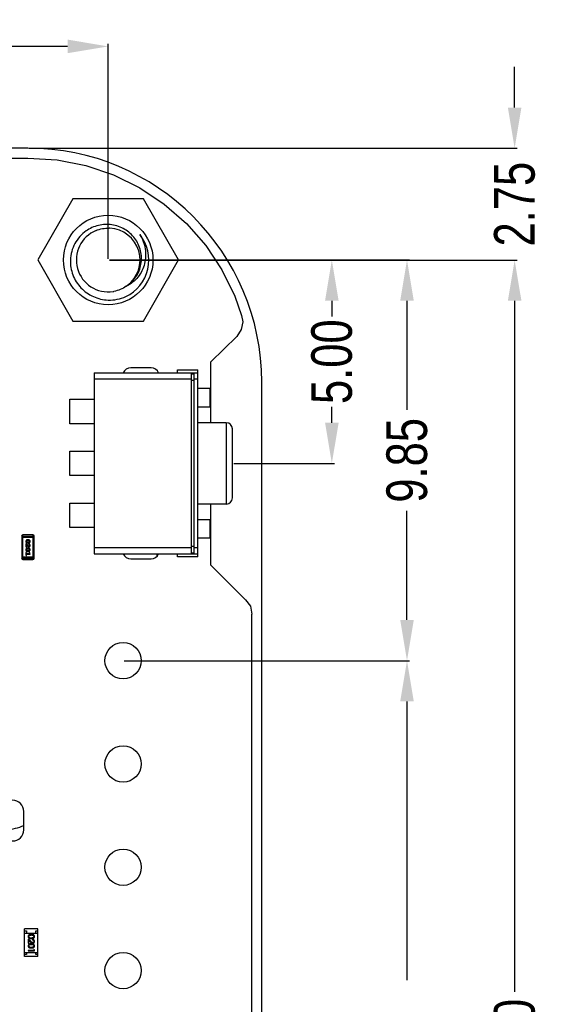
# Model space of a CAD drawing. Header units: inches. Extents: x -16 to 86, y -28 to 28.
# Tile 35 of 35: x 73 to 86, y -1 to 23. Entities that reach past the tile are written whole.
import ezdxf

# ---------------------------------------------------------------- set-up
doc = ezdxf.new("R2010")
doc.units = ezdxf.units.IN
doc.header["$LTSCALE"] = 1.21
doc.header["$MEASUREMENT"] = 0
doc.header["$PDMODE"] = 3
doc.header["$PDSIZE"] = 0.3125
doc.layers.get('0').update_dxf_attribs({"linetype": 'CONTINUOUS'})
doc.layers.get('Defpoints').update_dxf_attribs({"linetype": 'CONTINUOUS'})
doc.layers.add('Dim', color=3, linetype='CONTINUOUS', lineweight=25)
doc.styles.get("Standard").update_dxf_attribs({"font": 'txt', "width": 0.8})
doc.dimstyles.get("Standard").update_dxf_attribs({"dimtxt": 0.15625, "dimasz": 0.1875, "dimexe": 0.125, "dimexo": 0.0625, "dimgap": 0.09, "dimtad": 0, "dimtih": 1, "dimtoh": 1, "dimzin": 4, "dimdsep": 46, "dimtxsty": 'STANDARD', "dimblk": '_FILLED', "dimblk1": '_FILLED', "dimblk2": '_FILLED', "dimcen": 0.09, "dimazin": 1, "dimtp": 0.01, "dimtm": 0.01, "dimtfac": 1, "dimtofl": 0, "dimtmove": 0, "dimatfit": 3, "dimldrblk": '_FILLED', "dimfxl": 1, "dimtolj": 1, "dimtzin": 4, "dimarcsym": 0})

# ---------------------------------------------------------------- blocks, each defined once
blk = doc.blocks.new('_FILLED')
at = {"color": 0, "linetype": 'ByBlock'}
blk.add_solid([(0, 0), (-1, 0.167), (-1, -0.167)], dxfattribs=at)
blk = doc.blocks.new('*D56')
at = {"layer": 'Defpoints', "color": 0}
for p in [(75.083, 22.168), (58.083, 16.915), (75.083, 16.915)]:
    blk.add_point(p, dxfattribs=at)
at = {"layer": 'Dim', "color": 0, "lineweight": -2}
for p, q in [((58.083, 16.947), (58.083, 22.231)), ((59.083, 22.168), (65.205, 22.168)), ((74.083, 22.168), (67.962, 22.168)), ((75.083, 16.947), (75.083, 22.231))]:
    blk.add_line(p, q, dxfattribs=at)
at = {"layer": 'Dim', "color": 0, "lineweight": -2, "rotation": 180}
blk.add_blockref('_FILLED', (58.083, 22.168), dxfattribs=at)
at = {"layer": 'Dim', "color": 0, "lineweight": -2}
blk.add_blockref('_FILLED', (75.083, 22.168), dxfattribs=at)
at = {"layer": 'Dim', "color": 0, "insert": (66.583, 22.168), "char_height": 1, "attachment_point": 5}
blk.add_mtext('\\A1;17.00', dxfattribs=at)
blk = doc.blocks.new('*D58')
at = {"layer": 'Defpoints', "color": 0}
for p in [(75.083, 16.915), (75.083, -22.085), (85.078, -22.085)]:
    blk.add_point(p, dxfattribs=at)
at = {"layer": 'Dim', "color": 0, "lineweight": -2}
for p, q in [((75.115, 16.915), (85.14, 16.915)), ((85.078, 15.915), (85.078, -1.073)), ((85.078, -21.085), (85.078, -4.096)), ((75.115, -22.085), (85.14, -22.085))]:
    blk.add_line(p, q, dxfattribs=at)
for p, rotation in [((85.078, 16.915), 90), ((85.078, -22.085), 270)]:
    blk.add_blockref('_FILLED', p, dxfattribs=dict(at, rotation=rotation))
at = {"layer": 'Dim', "color": 0, "insert": (85.078, -2.585), "char_height": 1, "attachment_point": 5, "rotation": 90}
blk.add_mtext('\\A1;39.00', dxfattribs=at)
blk = doc.blocks.new('*D61')
at = {"layer": 'Defpoints', "color": 0}
for p in [(75.448, 7.067), (82.431, 7.067), (75.448, -18.333)]:
    blk.add_point(p, dxfattribs=at)
at = {"layer": 'Dim', "color": 0, "lineweight": -2}
for p, q in [((75.479, 7.067), (82.493, 7.067)), ((82.431, 6.067), (82.431, -0.788)), ((82.431, -17.333), (82.431, -10.478)), ((75.479, -18.333), (82.493, -18.333))]:
    blk.add_line(p, q, dxfattribs=at)
for p, rotation in [((82.431, 7.067), 90), ((82.431, -18.333), 270)]:
    blk.add_blockref('_FILLED', p, dxfattribs=dict(at, rotation=rotation))
at = {"layer": 'Dim', "color": 0, "insert": (82.431, -5.633), "char_height": 1, "attachment_point": 5, "rotation": 90}
blk.add_mtext('\\A1;25.40(=2.54*10)', dxfattribs=at)
blk = doc.blocks.new('*D63')
at = {"layer": 'Defpoints', "color": 0}
for p in [(73.108, 19.665), (80.983, 16.915), (85.078, 16.915)]:
    blk.add_point(p, dxfattribs=at)
at = {"layer": 'Dim', "color": 0, "lineweight": -2}
for p, q in [((85.078, 20.665), (85.078, 21.665)), ((73.14, 19.665), (85.14, 19.665)), ((81.014, 16.915), (85.14, 16.915)), ((85.078, 15.915), (85.078, 14.915))]:
    blk.add_line(p, q, dxfattribs=at)
for p, rotation in [((85.078, 19.665), 270), ((85.078, 16.915), 90)]:
    blk.add_blockref('_FILLED', p, dxfattribs=dict(at, rotation=rotation))
at = {"layer": 'Dim', "color": 0, "insert": (85.078, 18.29), "char_height": 1, "attachment_point": 5, "rotation": 90}
blk.add_mtext('\\A1;2.75', dxfattribs=at)
blk = doc.blocks.new('*D65')
at = {"layer": 'Defpoints', "color": 0}
for p in [(75.083, 16.917), (80.583, 16.917), (78.138, 11.917)]:
    blk.add_point(p, dxfattribs=at)
at = {"layer": 'Dim', "color": 0, "lineweight": -2}
for p, q in [((75.114, 16.917), (80.646, 16.917)), ((80.583, 15.917), (80.583, 15.529)), ((80.583, 12.917), (80.583, 13.306)), ((78.169, 11.917), (80.646, 11.917))]:
    blk.add_line(p, q, dxfattribs=at)
for p, rotation in [((80.583, 16.917), 90), ((80.583, 11.917), 270)]:
    blk.add_blockref('_FILLED', p, dxfattribs=dict(at, rotation=rotation))
at = {"layer": 'Dim', "color": 0, "insert": (80.583, 14.417), "char_height": 1, "attachment_point": 5, "rotation": 90}
blk.add_mtext('\\A1;5.00', dxfattribs=at)
blk = doc.blocks.new('*D66')
at = {"layer": 'Defpoints', "color": 0}
for p in [(75.083, 16.917), (78.986, 7.067), (82.431, 7.067)]:
    blk.add_point(p, dxfattribs=at)
at = {"layer": 'Dim', "color": 0, "lineweight": -2}
for p, q in [((75.114, 16.917), (82.493, 16.917)), ((82.431, 15.917), (82.431, 13.237)), ((82.431, 8.067), (82.431, 10.747)), ((79.017, 7.067), (82.493, 7.067))]:
    blk.add_line(p, q, dxfattribs=at)
for p, rotation in [((82.431, 16.917), 90), ((82.431, 7.067), 270)]:
    blk.add_blockref('_FILLED', p, dxfattribs=dict(at, rotation=rotation))
at = {"layer": 'Dim', "color": 0, "insert": (82.431, 11.992), "char_height": 1, "attachment_point": 5, "rotation": 90}
blk.add_mtext('\\A1;9.85', dxfattribs=at)

msp = doc.modelspace()

# ---------------------------------------------------------------- linework, layer by layer
at = {"color": 7, "linetype": 'Continuous'}
for p, q in [((73.108, 19.667), (71.054, 19.667)), ((71.054, 19.419), (73.108, 19.417)), ((73.827, 19.382), (74.535, 19.241)), ((74.535, 19.241), (75.217, 19.01)), ((75.217, 19.01), (75.864, 18.691)), ((75.864, 18.691), (76.463, 18.29)), ((74.217, 18.417), (73.351, 16.917)), ((75.949, 18.417), (74.217, 18.417)), ((76.815, 16.917), (75.949, 18.417)), ((76.463, 18.29), (77.005, 17.815)), ((77.005, 17.815), (77.481, 17.273)), ((77.481, 17.273), (77.881, 16.673)), ((73.351, 16.917), (74.217, 15.417)), ((75.949, 15.417), (76.815, 16.917)), ((77.881, 16.673), (78.2, 16.027)), ((78.2, 16.027), (78.363, 15.549)), ((78.363, 15.549), (78.393, 15.4)), ((74.217, 15.417), (75.949, 15.417)), ((78.393, 15.4), (78.354, 15.205)), ((78.244, 15.039), (77.608, 14.417)), ((78.354, 15.205), (78.244, 15.039)), ((77.608, 12.917), (77.608, 14.417)), ((78.858, -19.083), (78.858, 13.917)), ((77.608, 9.417), (77.608, 10.917)), ((77.608, 9.417), (78.462, 8.564)), ((78.462, 8.564), (78.579, 8.405)), ((78.579, 8.405), (78.618, 8.21)), ((78.608, -19.083), (78.618, 8.21))]:
    msp.add_line(p, q, dxfattribs=at)
at = {"color": 6, "linetype": 'Continuous'}
for p, q in [((73.108, 19.417), (73.827, 19.382)), ((74.738, 14.142), (74.738, 9.692)), ((74.738, 14.142), (77.288, 14.142)), ((76.138, 14.267), (75.638, 14.267)), ((76.788, 14.142), (76.788, 14.217)), ((76.788, 14.217), (77.288, 14.217)), ((77.134, 9.692), (77.134, 14.142)), ((77.188, 14.112), (77.134, 14.112)), ((77.188, 14.142), (77.188, 9.692)), ((77.288, 9.617), (77.288, 14.217)), ((74.738, 13.992), (77.134, 13.992)), ((77.134, 13.962), (77.188, 13.962)), ((77.188, 13.992), (77.288, 13.992)), ((77.588, 13.755), (77.288, 13.755)), ((77.588, 13.303), (77.588, 13.755)), ((74.138, 12.892), (74.138, 13.492)), ((74.138, 13.492), (74.738, 13.492)), ((77.588, 13.303), (77.288, 13.303)), ((74.738, 12.892), (74.138, 12.892)), ((77.988, 12.917), (77.288, 12.917)), ((77.988, 12.917), (77.988, 10.917)), ((78.138, 11.067), (78.138, 12.767)), ((74.138, 11.617), (74.138, 12.217)), ((74.138, 12.217), (74.738, 12.217)), ((74.738, 11.617), (74.138, 11.617)), ((74.138, 10.342), (74.138, 10.942)), ((74.138, 10.942), (74.738, 10.942)), ((77.988, 10.917), (77.288, 10.917)), ((77.588, 10.531), (77.288, 10.531)), ((77.588, 10.08), (77.588, 10.531)), ((74.738, 10.342), (74.138, 10.342)), ((72.956, 10.13), (72.956, 9.581)), ((72.956, 10.13), (73.261, 10.13)), ((72.956, 10.1), (73.261, 10.1)), ((72.986, 9.551), (72.986, 10.161)), ((73.23, 10.161), (72.986, 10.161)), ((73.059, 9.939), (73.059, 9.862)), ((73.078, 9.939), (73.059, 9.939)), ((73.075, 10), (73.08, 10.012)), ((73.081, 9.987), (73.075, 10)), ((73.123, 9.884), (73.078, 9.939)), ((73.08, 10.012), (73.103, 10.019)), ((73.103, 9.98), (73.081, 9.987)), ((73.12, 10.037), (73.102, 10.037)), ((73.102, 9.963), (73.12, 9.963)), ((73.12, 10.019), (73.103, 10.019)), ((73.103, 9.98), (73.12, 9.98)), ((73.12, 10.019), (73.142, 10.012)), ((73.142, 9.988), (73.12, 9.98)), ((73.135, 9.936), (73.127, 9.927)), ((73.127, 9.927), (73.134, 9.919)), ((73.142, 10.012), (73.147, 10)), ((73.147, 10), (73.142, 9.988)), ((73.23, 10.161), (73.23, 9.551)), ((73.261, 9.581), (73.261, 10.13)), ((77.588, 10.08), (77.288, 10.08)), ((73.059, 9.862), (73.067, 9.862)), ((73.059, 9.719), (73.059, 9.667)), ((73.075, 9.795), (73.08, 9.807)), ((73.081, 9.783), (73.075, 9.795)), ((73.077, 9.876), (73.077, 9.912)), ((73.077, 9.912), (73.104, 9.879)), ((73.08, 9.871), (73.077, 9.876)), ((73.077, 9.702), (73.077, 9.719)), ((73.142, 9.702), (73.077, 9.702)), ((73.077, 9.667), (73.077, 9.684)), ((73.077, 9.684), (73.165, 9.684)), ((73.08, 9.807), (73.103, 9.815)), ((73.103, 9.776), (73.081, 9.783)), ((73.12, 9.832), (73.102, 9.832)), ((73.102, 9.758), (73.12, 9.758)), ((73.12, 9.815), (73.103, 9.815)), ((73.103, 9.776), (73.12, 9.776)), ((73.12, 9.815), (73.142, 9.808)), ((73.142, 9.783), (73.12, 9.776)), ((73.133, 9.879), (73.123, 9.884)), ((73.134, 9.919), (73.142, 9.914)), ((73.146, 9.73), (73.136, 9.722)), ((73.136, 9.722), (73.137, 9.717)), ((73.137, 9.717), (73.142, 9.702)), ((73.142, 9.914), (73.147, 9.899)), ((73.142, 9.808), (73.147, 9.795)), ((73.147, 9.795), (73.142, 9.783)), ((73.165, 9.684), (73.155, 9.721)), ((77.134, 9.842), (74.738, 9.842)), ((74.738, 9.692), (77.288, 9.692)), ((76.278, 9.692), (76.278, 9.625)), ((76.788, 9.617), (76.788, 9.692)), ((77.188, 9.872), (77.134, 9.872)), ((77.134, 9.722), (77.188, 9.722)), ((77.288, 9.842), (77.188, 9.842)), ((73.261, 9.612), (72.956, 9.612)), ((73.261, 9.581), (72.956, 9.581)), ((72.986, 9.551), (73.23, 9.551)), ((75.638, 9.567), (76.138, 9.567)), ((77.288, 9.617), (76.788, 9.617)), ((73.008, 2.91), (73.008, 3.36)), ((73.353, 0.472), (73.023, 0.472)), ((73.023, -0.208), (73.023, 0.472)), ((73.023, 0.422), (73.073, 0.422)), ((73.023, 0.372), (73.353, 0.372)), ((73.073, 0.422), (73.073, 0.372)), ((73.193, 0.248), (73.156, 0.254)), ((73.303, 0.422), (73.353, 0.422)), ((73.303, 0.372), (73.303, 0.422)), ((73.353, -0.208), (73.353, 0.472)), ((73.118, 0.221), (73.118, 0.119)), ((73.18, 0.163), (73.118, 0.221)), ((73.118, 0.119), (73.134, 0.119)), ((73.134, 0.119), (73.134, 0.189)), ((73.134, 0.189), (73.174, 0.151)), ((73.193, 0.017), (73.156, 0.023)), ((73.222, 0.215), (73.222, 0.202)), ((73.023, -0.108), (73.353, -0.108)), ((73.073, -0.158), (73.023, -0.158)), ((73.353, -0.208), (73.023, -0.208)), ((73.073, -0.108), (73.073, -0.158)), ((73.253, -0.056), (73.118, -0.056)), ((73.118, -0.056), (73.118, -0.069)), ((73.118, -0.069), (73.268, -0.069)), ((73.253, -0.033), (73.253, -0.056)), ((73.268, -0.042), (73.253, -0.033)), ((73.268, -0.069), (73.268, -0.042)), ((73.303, -0.158), (73.303, -0.108)), ((73.353, -0.158), (73.303, -0.158))]:
    msp.add_line(p, q, dxfattribs=at)
at = {"color": 7, "linetype": 'Continuous'}
msp.add_circle((75.083, 16.917), 1.1, dxfattribs=at)
at = {"color": 6, "linetype": 'Continuous'}
for centre in [(75.448, 7.067), (75.448, 4.527), (75.448, 1.987), (75.448, -0.553)]:
    msp.add_circle(centre, 0.445, dxfattribs=at)
at = {"color": 7, "linetype": 'Continuous'}
for centre, radius, start, end in [((73.108, 13.917), 5.75, 0, 90), ((75.083, 16.92), 0.781, 86.7552, 88.1892), ((75.083, 16.917), 0.783, 306.527, 86.7543), ((75.083, 16.917), 0.783, 112.3665, 278.8389), ((75.083, 16.917), 1, 295.7143, 38.5714), ((75.083, 16.915), 0.782, 278.8359, 280.2694)]:
    msp.add_arc(centre, radius, start, end, dxfattribs=at)
at = {"color": 6, "linetype": 'Continuous'}
for centre, radius, start, end in [((75.638, 14.067), 0.2, 90, 157.9888), ((76.138, 14.067), 0.2, 22.0468, 90), ((77.988, 12.767), 0.15, 0, 90), ((77.988, 11.067), 0.15, 270, 0), ((72.986, 10.13), 0.0305, 90, 180), ((73.23, 10.13), 0.0305, 0, 90), ((75.638, 9.767), 0.2, 202.1056, 270), ((76.138, 9.767), 0.2, 270, 337.93), ((72.986, 9.581), 0.0305, 180, 270), ((73.23, 9.581), 0.0305, 270, 0), ((72.733, 3.36), 0.275, 0, 180), ((72.733, 2.91), 0.275, 180, 0), ((72.583, 3.922), 1, 270, 295.386)]:
    msp.add_arc(centre, radius, start, end, dxfattribs=at)
at = {"color": 7, "linetype": 'Continuous'}
for points, knots in [([(75.526, 16.271), (75.574, 16.301), (75.662, 16.37), (75.77, 16.5), (75.849, 16.649), (75.895, 16.811), (75.907, 16.979), (75.884, 17.146), (75.829, 17.305), (75.742, 17.45), (75.629, 17.574), (75.493, 17.675), (75.341, 17.746), (75.177, 17.787), (75.009, 17.796), (74.842, 17.772), (74.683, 17.718), (74.585, 17.662), (74.54, 17.63)], [0, 0, 0, 0, 0.062483, 0.124965, 0.187453, 0.249942, 0.312434, 0.374929, 0.437427, 0.499926, 0.562428, 0.624933, 0.687439, 0.749947, 0.812458, 0.87497, 0.937484, 1, 1, 1, 1]), ([(74.785, 17.642), (74.836, 17.663), (74.942, 17.694), (75.053, 17.702), (75.108, 17.7)], [0, 0, 0, 0, 0.5, 1, 1, 1, 1]), ([(74.54, 17.63), (74.483, 17.59), (74.377, 17.496), (74.256, 17.323), (74.178, 17.127), (74.157, 16.987), (74.154, 16.917)], [0, 0, 0, 0, 0.249982, 0.499979, 0.749972, 1, 1, 1, 1]), ([(75.865, 17.541), (75.897, 17.488), (75.951, 17.376), (75.998, 17.196), (76.009, 17.01), (75.983, 16.826), (75.919, 16.651), (75.819, 16.494), (75.688, 16.363), (75.582, 16.297), (75.526, 16.271)], [0, 0, 0, 0, 0.125281, 0.250495, 0.375643, 0.500713, 0.625695, 0.750582, 0.875348, 1, 1, 1, 1]), ([(74.154, 16.917), (74.152, 16.855), (74.16, 16.729), (74.209, 16.547), (74.294, 16.378), (74.41, 16.229), (74.553, 16.105), (74.717, 16.012), (74.896, 15.952), (75.02, 15.935), (75.083, 15.933)], [0, 0, 0, 0, 0.124992, 0.249982, 0.374979, 0.499974, 0.624977, 0.749984, 0.874986, 1, 1, 1, 1]), ([(75.526, 16.271), (75.481, 16.24), (75.383, 16.187), (75.277, 16.156), (75.223, 16.146)], [0, 0, 0, 0, 0.499978, 1, 1, 1, 1]), ([(75.083, 15.933), (75.157, 15.931), (75.306, 15.942), (75.449, 15.987), (75.517, 16.016)], [0, 0, 0, 0, 0.499989, 1, 1, 1, 1])]:
    msp.add_open_spline(points, degree=3, knots=knots, dxfattribs=at)
at = {"color": 6, "linetype": 'Continuous'}
for points, knots in [([(73.102, 10.037), (73.101, 10.037), (73.099, 10.037), (73.096, 10.036), (73.093, 10.036), (73.09, 10.035), (73.087, 10.034), (73.084, 10.033), (73.081, 10.032), (73.078, 10.03), (73.075, 10.029), (73.073, 10.027), (73.07, 10.026), (73.068, 10.024), (73.066, 10.022), (73.065, 10.021), (73.063, 10.019), (73.062, 10.016), (73.06, 10.013), (73.059, 10.009), (73.058, 10.004), (73.058, 10.001), (73.058, 10)], [0, 0, 0, 0, 0.049886, 0.09882, 0.148132, 0.19689, 0.246038, 0.295176, 0.345305, 0.395692, 0.445312, 0.491875, 0.535813, 0.577009, 0.616081, 0.652689, 0.687585, 0.720206, 0.785062, 0.85223, 0.923759, 1, 1, 1, 1]), ([(73.058, 10), (73.058, 9.998), (73.058, 9.995), (73.059, 9.991), (73.06, 9.987), (73.061, 9.984), (73.063, 9.981), (73.066, 9.978), (73.069, 9.975), (73.072, 9.972), (73.076, 9.97), (73.079, 9.968), (73.083, 9.966), (73.087, 9.965), (73.091, 9.964), (73.095, 9.963), (73.098, 9.963), (73.101, 9.963), (73.102, 9.963)], [0, 0, 0, 0, 0.067217, 0.131051, 0.19272, 0.252824, 0.312745, 0.373449, 0.436041, 0.501494, 0.567761, 0.632087, 0.695096, 0.757109, 0.817993, 0.878657, 0.939311, 1, 1, 1, 1]), ([(73.165, 10), (73.165, 10.001), (73.165, 10.004), (73.164, 10.008), (73.163, 10.012), (73.161, 10.016), (73.159, 10.019), (73.157, 10.022), (73.154, 10.025), (73.15, 10.027), (73.147, 10.029), (73.143, 10.031), (73.139, 10.033), (73.136, 10.034), (73.132, 10.035), (73.128, 10.036), (73.124, 10.037), (73.121, 10.037), (73.12, 10.037)], [0, 0, 0, 0, 0.06692, 0.130834, 0.19258, 0.252759, 0.312631, 0.373411, 0.436359, 0.501894, 0.568244, 0.632472, 0.69556, 0.757163, 0.818592, 0.878885, 0.939235, 1, 1, 1, 1]), ([(73.12, 9.963), (73.121, 9.963), (73.123, 9.963), (73.127, 9.963), (73.13, 9.964), (73.133, 9.964), (73.136, 9.965), (73.139, 9.966), (73.142, 9.968), (73.145, 9.969), (73.147, 9.971), (73.15, 9.972), (73.152, 9.974), (73.154, 9.976), (73.156, 9.977), (73.158, 9.979), (73.159, 9.981), (73.161, 9.983), (73.162, 9.986), (73.164, 9.991), (73.165, 9.995), (73.165, 9.998), (73.165, 10)], [0, 0, 0, 0, 0.049855, 0.099516, 0.148482, 0.19758, 0.246804, 0.296268, 0.346517, 0.397047, 0.446826, 0.49336, 0.537801, 0.579207, 0.617974, 0.654833, 0.689171, 0.722088, 0.786392, 0.853518, 0.924186, 1, 1, 1, 1]), ([(73.165, 9.899), (73.165, 9.9), (73.165, 9.904), (73.164, 9.909), (73.162, 9.913), (73.16, 9.918), (73.158, 9.922), (73.155, 9.926), (73.152, 9.929), (73.148, 9.931), (73.145, 9.933), (73.141, 9.935), (73.138, 9.936), (73.136, 9.936), (73.135, 9.936)], [0, 0, 0, 0, 0.098286, 0.193983, 0.289056, 0.384352, 0.477435, 0.566197, 0.652355, 0.737986, 0.818188, 0.887401, 0.94802, 1, 1, 1, 1]), ([(73.102, 9.832), (73.101, 9.832), (73.099, 9.832), (73.096, 9.832), (73.093, 9.831), (73.09, 9.831), (73.087, 9.83), (73.084, 9.829), (73.081, 9.827), (73.078, 9.826), (73.075, 9.824), (73.073, 9.823), (73.07, 9.821), (73.068, 9.819), (73.066, 9.818), (73.065, 9.816), (73.063, 9.814), (73.062, 9.812), (73.06, 9.809), (73.059, 9.805), (73.058, 9.8), (73.058, 9.797), (73.058, 9.795)], [0, 0, 0, 0, 0.049886, 0.09882, 0.148132, 0.19689, 0.246038, 0.295176, 0.345305, 0.395692, 0.445312, 0.491875, 0.535813, 0.577009, 0.616081, 0.652689, 0.687585, 0.720206, 0.785062, 0.85223, 0.923759, 1, 1, 1, 1]), ([(73.058, 9.795), (73.058, 9.794), (73.058, 9.791), (73.059, 9.787), (73.06, 9.783), (73.061, 9.779), (73.063, 9.776), (73.066, 9.773), (73.069, 9.77), (73.072, 9.768), (73.076, 9.766), (73.079, 9.764), (73.083, 9.762), (73.087, 9.761), (73.091, 9.76), (73.095, 9.759), (73.098, 9.758), (73.101, 9.758), (73.102, 9.758)], [0, 0, 0, 0, 0.067217, 0.131051, 0.19272, 0.252824, 0.312745, 0.373449, 0.436041, 0.501494, 0.567761, 0.632087, 0.695096, 0.757109, 0.817993, 0.878657, 0.939311, 1, 1, 1, 1]), ([(73.068, 9.73), (73.067, 9.73), (73.066, 9.73), (73.065, 9.729), (73.063, 9.728), (73.062, 9.727), (73.061, 9.726), (73.06, 9.724), (73.059, 9.721), (73.059, 9.72), (73.059, 9.719)], [0, 0, 0, 0, 0.115051, 0.223278, 0.329269, 0.437893, 0.554681, 0.682591, 0.83103, 1, 1, 1, 1]), ([(73.067, 9.862), (73.068, 9.862), (73.07, 9.862), (73.073, 9.863), (73.075, 9.863), (73.077, 9.864), (73.078, 9.866), (73.079, 9.867), (73.08, 9.869), (73.08, 9.87), (73.08, 9.871)], [0, 0, 0, 0, 0.1844, 0.34094, 0.473574, 0.586824, 0.690029, 0.789175, 0.890445, 1, 1, 1, 1]), ([(73.077, 9.719), (73.077, 9.72), (73.077, 9.721), (73.076, 9.724), (73.075, 9.726), (73.074, 9.727), (73.073, 9.728), (73.071, 9.729), (73.07, 9.73), (73.069, 9.73), (73.068, 9.73)], [0, 0, 0, 0, 0.169102, 0.317658, 0.446239, 0.563118, 0.671828, 0.776546, 0.884858, 1, 1, 1, 1]), ([(73.104, 9.879), (73.104, 9.878), (73.106, 9.876), (73.108, 9.874), (73.11, 9.872), (73.112, 9.87), (73.114, 9.868), (73.116, 9.867), (73.118, 9.866), (73.12, 9.865), (73.122, 9.864), (73.125, 9.863), (73.129, 9.862), (73.131, 9.862), (73.132, 9.862)], [0, 0, 0, 0, 0.103002, 0.197728, 0.285279, 0.365235, 0.437224, 0.502446, 0.560545, 0.611446, 0.707576, 0.80349, 0.900532, 1, 1, 1, 1]), ([(73.165, 9.795), (73.165, 9.797), (73.165, 9.8), (73.164, 9.804), (73.163, 9.808), (73.161, 9.811), (73.159, 9.814), (73.157, 9.817), (73.154, 9.82), (73.15, 9.823), (73.147, 9.825), (73.143, 9.827), (73.139, 9.829), (73.136, 9.83), (73.132, 9.831), (73.128, 9.832), (73.124, 9.832), (73.121, 9.832), (73.12, 9.832)], [0, 0, 0, 0, 0.06692, 0.130834, 0.19258, 0.252759, 0.312631, 0.373411, 0.436359, 0.501894, 0.568244, 0.632472, 0.69556, 0.757163, 0.818592, 0.878885, 0.939235, 1, 1, 1, 1]), ([(73.12, 9.758), (73.121, 9.758), (73.123, 9.758), (73.127, 9.759), (73.13, 9.759), (73.133, 9.76), (73.136, 9.761), (73.139, 9.762), (73.142, 9.763), (73.145, 9.765), (73.147, 9.766), (73.15, 9.768), (73.152, 9.77), (73.154, 9.771), (73.156, 9.773), (73.158, 9.775), (73.159, 9.776), (73.161, 9.779), (73.162, 9.782), (73.164, 9.786), (73.165, 9.791), (73.165, 9.794), (73.165, 9.795)], [0, 0, 0, 0, 0.049855, 0.099516, 0.148482, 0.19758, 0.246804, 0.296268, 0.346517, 0.397047, 0.446826, 0.49336, 0.537801, 0.579207, 0.617974, 0.654833, 0.689171, 0.722088, 0.786392, 0.853518, 0.924186, 1, 1, 1, 1]), ([(73.132, 9.862), (73.133, 9.862), (73.135, 9.862), (73.139, 9.863), (73.142, 9.863), (73.145, 9.865), (73.147, 9.866), (73.15, 9.868), (73.153, 9.87), (73.155, 9.872), (73.157, 9.875), (73.159, 9.878), (73.161, 9.881), (73.162, 9.884), (73.163, 9.888), (73.164, 9.891), (73.165, 9.895), (73.165, 9.897), (73.165, 9.899)], [0, 0, 0, 0, 0.060981, 0.120256, 0.178148, 0.236115, 0.293993, 0.352864, 0.413358, 0.476056, 0.539296, 0.602396, 0.665116, 0.728325, 0.792919, 0.859317, 0.928302, 1, 1, 1, 1]), ([(73.147, 9.899), (73.147, 9.897), (73.147, 9.895), (73.146, 9.891), (73.145, 9.888), (73.143, 9.885), (73.141, 9.882), (73.138, 9.881), (73.136, 9.88), (73.134, 9.879), (73.133, 9.879)], [0, 0, 0, 0, 0.156344, 0.299348, 0.4327, 0.561, 0.682299, 0.791883, 0.89611, 1, 1, 1, 1]), ([(73.155, 9.721), (73.155, 9.722), (73.154, 9.723), (73.153, 9.725), (73.152, 9.727), (73.151, 9.728), (73.15, 9.729), (73.149, 9.73), (73.147, 9.73), (73.146, 9.73), (73.146, 9.73)], [0, 0, 0, 0, 0.187321, 0.344927, 0.475328, 0.579604, 0.674244, 0.773631, 0.882025, 1, 1, 1, 1]), ([(73.059, 9.667), (73.059, 9.666), (73.059, 9.664), (73.06, 9.662), (73.061, 9.66), (73.062, 9.659), (73.063, 9.657), (73.065, 9.657), (73.066, 9.656), (73.067, 9.656), (73.068, 9.656)], [0, 0, 0, 0, 0.169012, 0.317488, 0.445429, 0.560977, 0.67065, 0.776666, 0.88492, 1, 1, 1, 1]), ([(73.068, 9.656), (73.069, 9.656), (73.07, 9.656), (73.071, 9.657), (73.073, 9.657), (73.074, 9.659), (73.075, 9.66), (73.076, 9.662), (73.077, 9.664), (73.077, 9.666), (73.077, 9.667)], [0, 0, 0, 0, 0.11517, 0.223509, 0.328254, 0.438012, 0.553651, 0.682263, 0.830856, 1, 1, 1, 1]), ([(73.193, 0.336), (73.191, 0.336), (73.186, 0.336), (73.179, 0.336), (73.173, 0.336), (73.167, 0.335), (73.162, 0.334), (73.156, 0.333), (73.152, 0.332), (73.147, 0.33), (73.143, 0.328), (73.14, 0.327), (73.136, 0.325), (73.133, 0.322), (73.13, 0.32), (73.127, 0.318), (73.125, 0.315), (73.123, 0.312), (73.121, 0.309), (73.119, 0.306), (73.118, 0.303), (73.116, 0.3), (73.116, 0.297), (73.115, 0.293), (73.114, 0.29), (73.114, 0.287), (73.114, 0.286)], [0, 0, 0, 0, 0.068113, 0.132564, 0.193427, 0.250218, 0.303569, 0.353576, 0.400235, 0.443586, 0.484619, 0.524292, 0.56238, 0.599049, 0.63494, 0.669782, 0.704009, 0.737842, 0.771098, 0.803896, 0.836415, 0.868639, 0.900715, 0.933378, 0.966213, 1, 1, 1, 1]), ([(73.114, 0.286), (73.114, 0.285), (73.114, 0.283), (73.115, 0.279), (73.116, 0.276), (73.116, 0.272), (73.118, 0.269), (73.119, 0.266), (73.121, 0.263), (73.123, 0.26), (73.125, 0.257), (73.128, 0.254), (73.13, 0.252), (73.133, 0.249), (73.137, 0.247), (73.14, 0.245), (73.144, 0.243), (73.148, 0.241), (73.153, 0.24), (73.157, 0.238), (73.162, 0.237), (73.168, 0.236), (73.174, 0.235), (73.18, 0.235), (73.186, 0.235), (73.191, 0.235), (73.193, 0.235)], [0, 0, 0, 0, 0.033824, 0.067298, 0.10028, 0.133019, 0.165736, 0.198792, 0.232372, 0.266409, 0.301016, 0.336196, 0.371972, 0.408574, 0.446394, 0.485225, 0.525372, 0.567224, 0.611081, 0.65775, 0.70702, 0.759235, 0.814484, 0.873227, 0.934937, 1, 1, 1, 1]), ([(73.13, 0.286), (73.13, 0.287), (73.13, 0.291), (73.131, 0.296), (73.133, 0.3), (73.136, 0.304), (73.138, 0.307), (73.14, 0.309), (73.142, 0.311), (73.144, 0.313), (73.147, 0.314), (73.15, 0.316), (73.153, 0.317), (73.156, 0.318), (73.159, 0.32), (73.163, 0.32), (73.167, 0.321), (73.172, 0.322), (73.176, 0.322), (73.182, 0.323), (73.187, 0.323), (73.191, 0.323), (73.193, 0.323)], [0, 0, 0, 0, 0.060034, 0.120278, 0.182348, 0.247919, 0.281641, 0.315701, 0.350322, 0.385703, 0.421819, 0.459196, 0.497866, 0.538301, 0.58121, 0.628183, 0.679403, 0.734699, 0.794074, 0.858416, 0.927049, 1, 1, 1, 1]), ([(73.156, 0.254), (73.154, 0.254), (73.152, 0.255), (73.149, 0.256), (73.147, 0.258), (73.144, 0.259), (73.142, 0.261), (73.14, 0.263), (73.138, 0.265), (73.136, 0.268), (73.133, 0.271), (73.131, 0.276), (73.13, 0.281), (73.13, 0.284), (73.13, 0.286)], [0, 0, 0, 0, 0.075949, 0.148549, 0.218996, 0.286119, 0.351826, 0.416074, 0.478265, 0.540325, 0.660405, 0.774606, 0.887187, 1, 1, 1, 1]), ([(73.272, 0.286), (73.272, 0.287), (73.272, 0.29), (73.272, 0.293), (73.271, 0.297), (73.27, 0.3), (73.269, 0.303), (73.267, 0.306), (73.266, 0.309), (73.264, 0.312), (73.261, 0.315), (73.259, 0.318), (73.256, 0.32), (73.253, 0.323), (73.25, 0.325), (73.247, 0.327), (73.243, 0.329), (73.239, 0.33), (73.235, 0.332), (73.23, 0.333), (73.225, 0.334), (73.219, 0.335), (73.213, 0.336), (73.207, 0.336), (73.2, 0.336), (73.196, 0.336), (73.193, 0.336)], [0, 0, 0, 0, 0.033742, 0.066533, 0.099153, 0.13154, 0.164087, 0.196563, 0.229707, 0.263315, 0.297504, 0.331686, 0.366482, 0.4021, 0.438958, 0.476748, 0.515985, 0.556589, 0.599519, 0.645765, 0.695487, 0.748721, 0.805687, 0.866754, 0.931405, 1, 1, 1, 1]), ([(73.193, 0.323), (73.195, 0.323), (73.199, 0.323), (73.205, 0.323), (73.21, 0.322), (73.215, 0.322), (73.22, 0.321), (73.224, 0.32), (73.227, 0.32), (73.231, 0.318), (73.234, 0.317), (73.237, 0.316), (73.24, 0.314), (73.242, 0.313), (73.244, 0.311), (73.247, 0.309), (73.248, 0.307), (73.251, 0.304), (73.253, 0.3), (73.255, 0.296), (73.256, 0.291), (73.257, 0.287), (73.257, 0.286)], [0, 0, 0, 0, 0.073302, 0.142286, 0.206253, 0.266017, 0.321612, 0.372532, 0.419497, 0.462398, 0.502825, 0.541489, 0.579034, 0.615143, 0.650298, 0.684912, 0.718701, 0.752189, 0.817245, 0.879117, 0.939613, 1, 1, 1, 1]), ([(73.257, 0.286), (73.257, 0.284), (73.256, 0.281), (73.255, 0.276), (73.253, 0.271), (73.251, 0.268), (73.248, 0.265), (73.246, 0.263), (73.244, 0.261), (73.242, 0.259), (73.239, 0.257), (73.236, 0.256), (73.233, 0.254), (73.229, 0.253), (73.226, 0.252), (73.222, 0.251), (73.218, 0.25), (73.213, 0.249), (73.209, 0.249), (73.204, 0.248), (73.199, 0.248), (73.195, 0.248), (73.193, 0.248)], [0, 0, 0, 0, 0.059689, 0.119507, 0.181075, 0.246162, 0.279894, 0.314468, 0.350403, 0.387474, 0.426147, 0.466624, 0.508745, 0.553328, 0.600058, 0.649177, 0.700552, 0.754894, 0.811825, 0.871514, 0.934319, 1, 1, 1, 1]), ([(73.193, 0.235), (73.195, 0.235), (73.2, 0.235), (73.207, 0.235), (73.213, 0.235), (73.219, 0.236), (73.224, 0.237), (73.229, 0.238), (73.234, 0.24), (73.238, 0.241), (73.242, 0.243), (73.246, 0.245), (73.25, 0.247), (73.253, 0.249), (73.256, 0.252), (73.259, 0.254), (73.261, 0.257), (73.264, 0.26), (73.266, 0.263), (73.267, 0.266), (73.269, 0.269), (73.27, 0.272), (73.271, 0.276), (73.272, 0.279), (73.272, 0.283), (73.272, 0.285), (73.272, 0.286)], [0, 0, 0, 0, 0.065278, 0.127205, 0.186168, 0.241675, 0.294115, 0.343609, 0.390387, 0.434463, 0.476646, 0.517002, 0.555936, 0.593716, 0.630057, 0.665601, 0.700745, 0.734917, 0.768681, 0.802087, 0.834849, 0.867433, 0.900138, 0.932806, 0.966212, 1, 1, 1, 1]), ([(73.193, 0.106), (73.191, 0.106), (73.186, 0.106), (73.179, 0.105), (73.173, 0.105), (73.167, 0.104), (73.162, 0.103), (73.156, 0.102), (73.152, 0.101), (73.147, 0.099), (73.143, 0.098), (73.14, 0.096), (73.136, 0.094), (73.133, 0.092), (73.13, 0.089), (73.127, 0.087), (73.125, 0.084), (73.123, 0.081), (73.121, 0.078), (73.119, 0.075), (73.118, 0.072), (73.116, 0.069), (73.116, 0.066), (73.115, 0.062), (73.114, 0.059), (73.114, 0.057), (73.114, 0.056)], [0, 0, 0, 0, 0.068113, 0.132564, 0.193427, 0.250218, 0.303569, 0.353576, 0.400235, 0.443586, 0.484619, 0.524292, 0.56238, 0.599049, 0.63494, 0.669782, 0.704009, 0.737842, 0.771098, 0.803896, 0.836415, 0.868639, 0.900715, 0.933378, 0.966213, 1, 1, 1, 1]), ([(73.114, 0.056), (73.114, 0.054), (73.114, 0.052), (73.115, 0.048), (73.116, 0.045), (73.116, 0.042), (73.118, 0.038), (73.119, 0.035), (73.121, 0.032), (73.123, 0.029), (73.125, 0.026), (73.128, 0.023), (73.13, 0.021), (73.133, 0.018), (73.137, 0.016), (73.14, 0.014), (73.144, 0.012), (73.148, 0.01), (73.153, 0.009), (73.157, 0.008), (73.162, 0.006), (73.168, 0.005), (73.174, 0.005), (73.18, 0.004), (73.186, 0.004), (73.191, 0.004), (73.193, 0.004)], [0, 0, 0, 0, 0.033824, 0.067298, 0.10028, 0.133019, 0.165736, 0.198792, 0.232372, 0.266409, 0.301016, 0.336196, 0.371972, 0.408574, 0.446394, 0.485225, 0.525372, 0.567224, 0.611081, 0.65775, 0.70702, 0.759235, 0.814484, 0.873227, 0.934937, 1, 1, 1, 1]), ([(73.13, 0.055), (73.13, 0.057), (73.13, 0.06), (73.131, 0.065), (73.133, 0.07), (73.136, 0.073), (73.138, 0.076), (73.14, 0.078), (73.142, 0.08), (73.144, 0.082), (73.147, 0.084), (73.15, 0.085), (73.153, 0.086), (73.156, 0.088), (73.159, 0.089), (73.163, 0.09), (73.167, 0.09), (73.172, 0.091), (73.176, 0.092), (73.182, 0.092), (73.187, 0.092), (73.191, 0.092), (73.193, 0.092)], [0, 0, 0, 0, 0.060034, 0.120278, 0.182348, 0.247919, 0.281641, 0.315701, 0.350322, 0.385703, 0.421819, 0.459196, 0.497866, 0.538301, 0.58121, 0.628183, 0.679403, 0.734699, 0.794074, 0.858416, 0.927049, 1, 1, 1, 1]), ([(73.156, 0.023), (73.154, 0.023), (73.152, 0.024), (73.149, 0.025), (73.147, 0.027), (73.144, 0.028), (73.142, 0.03), (73.14, 0.032), (73.138, 0.034), (73.136, 0.037), (73.133, 0.041), (73.131, 0.045), (73.13, 0.05), (73.13, 0.053), (73.13, 0.055)], [0, 0, 0, 0, 0.075949, 0.148549, 0.218996, 0.286119, 0.351826, 0.416074, 0.478265, 0.540325, 0.660405, 0.774606, 0.887187, 1, 1, 1, 1]), ([(73.174, 0.151), (73.175, 0.15), (73.178, 0.147), (73.183, 0.143), (73.187, 0.14), (73.191, 0.136), (73.194, 0.134), (73.198, 0.131), (73.201, 0.129), (73.205, 0.127), (73.209, 0.124), (73.215, 0.123), (73.221, 0.121), (73.225, 0.121), (73.227, 0.121)], [0, 0, 0, 0, 0.09953, 0.192079, 0.277712, 0.357454, 0.429648, 0.495771, 0.555538, 0.608657, 0.707578, 0.804328, 0.901298, 1, 1, 1, 1]), ([(73.226, 0.135), (73.225, 0.135), (73.221, 0.135), (73.217, 0.136), (73.212, 0.137), (73.208, 0.139), (73.205, 0.141), (73.202, 0.143), (73.199, 0.146), (73.196, 0.148), (73.193, 0.151), (73.189, 0.155), (73.185, 0.159), (73.182, 0.161), (73.18, 0.163)], [0, 0, 0, 0, 0.088014, 0.174976, 0.2638, 0.355443, 0.406413, 0.465519, 0.533076, 0.609353, 0.693899, 0.787171, 0.889197, 1, 1, 1, 1]), ([(73.272, 0.056), (73.272, 0.057), (73.272, 0.059), (73.272, 0.062), (73.271, 0.066), (73.27, 0.069), (73.269, 0.072), (73.267, 0.075), (73.266, 0.079), (73.264, 0.081), (73.261, 0.084), (73.259, 0.087), (73.256, 0.089), (73.253, 0.092), (73.25, 0.094), (73.247, 0.096), (73.243, 0.098), (73.239, 0.099), (73.235, 0.101), (73.23, 0.102), (73.225, 0.103), (73.219, 0.104), (73.213, 0.105), (73.207, 0.105), (73.2, 0.106), (73.196, 0.106), (73.193, 0.106)], [0, 0, 0, 0, 0.033742, 0.066533, 0.099153, 0.13154, 0.164087, 0.196563, 0.229707, 0.263315, 0.297504, 0.331686, 0.366482, 0.4021, 0.438958, 0.476748, 0.515985, 0.556589, 0.599519, 0.645765, 0.695487, 0.748721, 0.805687, 0.866754, 0.931405, 1, 1, 1, 1]), ([(73.193, 0.092), (73.195, 0.092), (73.199, 0.092), (73.205, 0.092), (73.21, 0.092), (73.215, 0.091), (73.22, 0.09), (73.224, 0.09), (73.227, 0.089), (73.231, 0.088), (73.234, 0.086), (73.237, 0.085), (73.24, 0.084), (73.242, 0.082), (73.244, 0.08), (73.247, 0.078), (73.248, 0.076), (73.251, 0.073), (73.253, 0.07), (73.255, 0.065), (73.256, 0.06), (73.257, 0.057), (73.257, 0.055)], [0, 0, 0, 0, 0.073302, 0.142286, 0.206253, 0.266017, 0.321612, 0.372532, 0.419497, 0.462398, 0.502825, 0.541489, 0.579034, 0.615143, 0.650298, 0.684912, 0.718701, 0.752189, 0.817245, 0.879117, 0.939613, 1, 1, 1, 1]), ([(73.193, 0.004), (73.195, 0.004), (73.2, 0.004), (73.207, 0.004), (73.213, 0.005), (73.219, 0.005), (73.224, 0.006), (73.229, 0.008), (73.234, 0.009), (73.238, 0.011), (73.242, 0.012), (73.246, 0.014), (73.25, 0.016), (73.253, 0.019), (73.256, 0.021), (73.259, 0.024), (73.261, 0.026), (73.264, 0.029), (73.266, 0.032), (73.267, 0.035), (73.269, 0.038), (73.27, 0.042), (73.271, 0.045), (73.272, 0.048), (73.272, 0.052), (73.272, 0.054), (73.272, 0.056)], [0, 0, 0, 0, 0.065278, 0.127205, 0.186168, 0.241675, 0.294115, 0.343609, 0.390387, 0.434463, 0.476646, 0.517002, 0.555936, 0.593716, 0.630057, 0.665601, 0.700745, 0.734917, 0.768681, 0.802087, 0.834849, 0.867433, 0.900138, 0.932806, 0.966212, 1, 1, 1, 1]), ([(73.257, 0.055), (73.257, 0.053), (73.256, 0.05), (73.255, 0.045), (73.253, 0.041), (73.251, 0.037), (73.248, 0.034), (73.246, 0.032), (73.244, 0.03), (73.242, 0.028), (73.239, 0.027), (73.236, 0.025), (73.233, 0.024), (73.229, 0.022), (73.226, 0.021), (73.222, 0.02), (73.218, 0.019), (73.213, 0.018), (73.209, 0.018), (73.204, 0.017), (73.199, 0.017), (73.195, 0.017), (73.193, 0.017)], [0, 0, 0, 0, 0.059689, 0.119507, 0.181075, 0.246162, 0.279894, 0.314468, 0.350403, 0.387474, 0.426147, 0.466624, 0.508745, 0.553328, 0.600058, 0.649177, 0.700552, 0.754894, 0.811825, 0.871514, 0.934319, 1, 1, 1, 1]), ([(73.272, 0.166), (73.272, 0.168), (73.272, 0.171), (73.271, 0.176), (73.27, 0.181), (73.269, 0.185), (73.267, 0.189), (73.264, 0.193), (73.261, 0.197), (73.258, 0.201), (73.254, 0.204), (73.251, 0.207), (73.246, 0.209), (73.242, 0.211), (73.237, 0.213), (73.232, 0.214), (73.227, 0.215), (73.224, 0.215), (73.222, 0.215)], [0, 0, 0, 0, 0.06445, 0.126725, 0.187421, 0.247417, 0.306749, 0.366595, 0.427749, 0.490235, 0.553031, 0.614805, 0.676505, 0.738096, 0.801021, 0.864897, 0.931209, 1, 1, 1, 1]), ([(73.222, 0.202), (73.223, 0.202), (73.226, 0.201), (73.23, 0.201), (73.233, 0.2), (73.237, 0.199), (73.24, 0.197), (73.243, 0.195), (73.245, 0.193), (73.248, 0.191), (73.25, 0.189), (73.252, 0.186), (73.253, 0.183), (73.254, 0.18), (73.255, 0.177), (73.256, 0.174), (73.257, 0.171), (73.257, 0.168), (73.257, 0.167)], [0, 0, 0, 0, 0.073648, 0.143686, 0.210962, 0.275557, 0.338064, 0.399311, 0.4594, 0.51934, 0.579024, 0.637809, 0.695959, 0.754122, 0.813113, 0.873453, 0.935561, 1, 1, 1, 1]), ([(73.257, 0.167), (73.257, 0.166), (73.257, 0.164), (73.256, 0.161), (73.255, 0.157), (73.254, 0.154), (73.253, 0.152), (73.252, 0.149), (73.25, 0.146), (73.248, 0.144), (73.245, 0.142), (73.243, 0.14), (73.241, 0.138), (73.238, 0.137), (73.235, 0.136), (73.232, 0.135), (73.229, 0.135), (73.227, 0.135), (73.226, 0.135)], [0, 0, 0, 0, 0.068027, 0.133505, 0.19695, 0.26027, 0.322741, 0.384982, 0.448465, 0.513424, 0.578224, 0.640011, 0.700094, 0.760067, 0.819012, 0.877878, 0.938035, 1, 1, 1, 1]), ([(73.227, 0.121), (73.229, 0.121), (73.232, 0.121), (73.236, 0.122), (73.24, 0.123), (73.244, 0.124), (73.248, 0.126), (73.252, 0.128), (73.255, 0.131), (73.259, 0.134), (73.262, 0.137), (73.265, 0.14), (73.267, 0.144), (73.269, 0.148), (73.27, 0.152), (73.271, 0.157), (73.272, 0.161), (73.272, 0.165), (73.272, 0.166)], [0, 0, 0, 0, 0.06271, 0.123347, 0.183401, 0.242828, 0.302097, 0.36242, 0.423725, 0.487032, 0.550491, 0.612709, 0.674265, 0.73617, 0.799211, 0.863483, 0.930525, 1, 1, 1, 1])]:
    msp.add_open_spline(points, degree=3, knots=knots, dxfattribs=at)

# ---------------------------------------------------------------- dimensions: what is measured, and where the dimension line sits
at = {"layer": 'Dim'}
dim = msp.add_linear_dim(base=(75.083, 22.168), p1=(58.083, 16.915), p2=(75.083, 16.915), dimstyle='STANDARD', override={"dimscale": 0.5, "dimtxt": 2, "dimasz": 2, "dimtih": 0, "dimtoh": 0, "dimzin": 0, "dimcen": 0.198, "dimadec": 0, "dimazin": 0, "dimtp": 0, "dimtm": 0, "dimtdec": 4, "dimtzin": 0}, dxfattribs=at)
dim.commit()
dim.dimension.update_dxf_attribs({"geometry": '*D56', "text_midpoint": (66.583, 22.168)})
for base, p1, p2, override, picture, middle in [((85.078, 16.915), (73.108, 19.665), (80.983, 16.915), {"dimscale": 0.5, "dimtxt": 2, "dimasz": 2, "dimtih": 0, "dimtoh": 0, "dimzin": 0, "dimcen": 0.198, "dimadec": 0, "dimazin": 0, "dimtp": 0, "dimtm": 0, "dimtdec": 4, "dimtzin": 0}, '*D63', (85.078, 18.29)), ((80.583, 16.917), (78.138, 11.917), (75.083, 16.917), {"dimscale": 0.5, "dimtxt": 2, "dimasz": 2, "dimtih": 0, "dimtoh": 0, "dimzin": 0, "dimblk": '_FILLED', "dimcen": 0.198, "dimadec": 0, "dimazin": 0, "dimtp": 0, "dimtm": 0, "dimtdec": 4, "dimtzin": 0}, '*D65', (80.583, 14.417)), ((82.431, 7.067), (75.083, 16.917), (78.986, 7.067), {"dimscale": 0.5, "dimtxt": 2, "dimasz": 2, "dimtih": 0, "dimtoh": 0, "dimzin": 0, "dimblk": '_FILLED', "dimcen": 0.198, "dimadec": 0, "dimazin": 0, "dimtp": 0, "dimtm": 0, "dimtdec": 4, "dimtzin": 0}, '*D66', (82.431, 11.992)), ((85.078, -22.085), (75.083, 16.915), (75.083, -22.085), {"dimscale": 0.5, "dimtxt": 2, "dimasz": 2, "dimtih": 0, "dimtoh": 0, "dimzin": 0, "dimcen": 0.198, "dimadec": 0, "dimazin": 0, "dimtp": 0, "dimtm": 0, "dimtdec": 4, "dimtzin": 0}, '*D58', (85.078, -2.585))]:
    dim = msp.add_linear_dim(base=base, p1=p1, p2=p2, angle=90, dimstyle='STANDARD', override=override, dxfattribs=at)
    dim.commit()
    dim.dimension.update_dxf_attribs({"geometry": picture, "text_midpoint": middle})
dim = msp.add_linear_dim(base=(82.431, 7.067), p1=(75.448, -18.333), p2=(75.448, 7.067), angle=90, text='<>(=2.54*10)', dimstyle='STANDARD', override={"dimscale": 0.5, "dimtxt": 2, "dimasz": 2, "dimtih": 0, "dimtoh": 0, "dimzin": 0, "dimblk": '_FILLED', "dimcen": 0.198, "dimadec": 0, "dimazin": 0, "dimtp": 0, "dimtm": 0, "dimtdec": 4, "dimtzin": 0}, dxfattribs=at)
dim.commit()
dim.dimension.update_dxf_attribs({"geometry": '*D61', "text_midpoint": (82.431, -5.633)})

doc.saveas('drawing.dxf')
